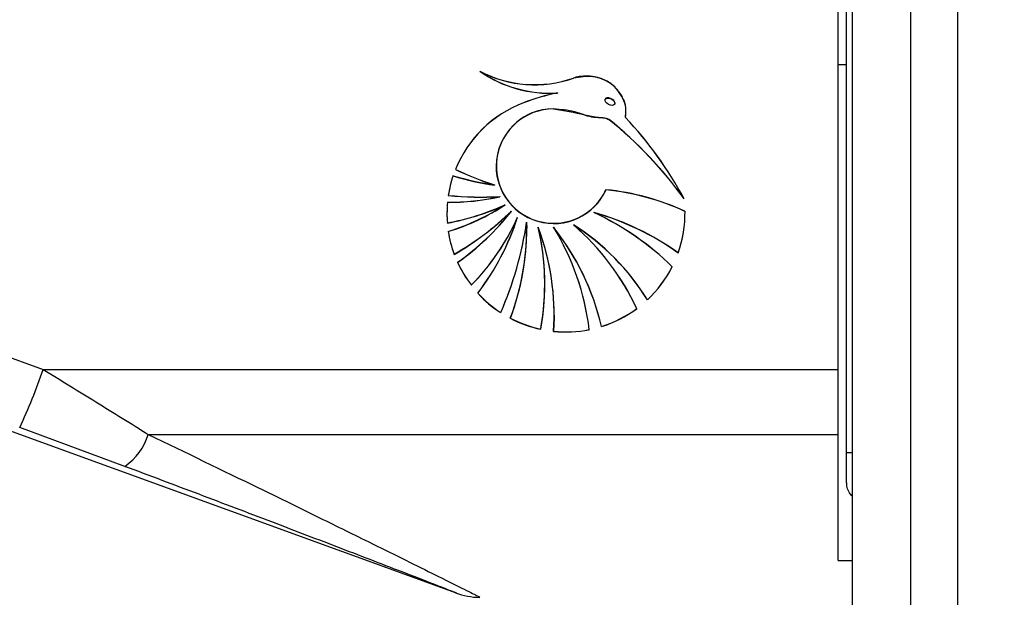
# Model space of a CAD drawing. Header units: millimetres. Extents: x 20 to 26560, y 16 to 18133.
# Tile 22 of 106: x 8872 to 8987, y 5355 to 5423. Entities that reach past the tile are written whole.
import ezdxf

# ---------------------------------------------------------------- set-up
doc = ezdxf.new("R2010")
doc.units = ezdxf.units.MM
doc.header["$LTSCALE"] = 2
doc.layers.add('COMPONENT_GEOMETRY', color=7, linetype='Continuous')
doc.styles.add('SLDTEXTSTYLE0', font='TXT', dxfattribs={"width": 0.75})
doc.dimstyles.new('SLDDIMSTYLE1', dxfattribs={"dimtxt": 150, "dimasz": 6.604, "dimexe": 0, "dimexo": 0.0625, "dimgap": 37.5, "dimtad": 0, "dimtih": 1, "dimtoh": 1, "dimdec": 0, "dimrnd": 1e-09, "dimzin": 12, "dimdsep": 46, "dimtxsty": 'SLDTEXTSTYLE0', "dimsah": 1, "dimcen": 0.09, "dimadec": 0, "dimazin": 3, "dimtfac": 1, "dimtdec": 0, "dimtofl": 0, "dimtmove": 0, "dimatfit": 3, "dimfxl": 1, "dimfrac": 2, "dimtolj": 1, "dimtzin": 12, "dimarcsym": 0})

# ---------------------------------------------------------------- blocks, each defined once
blk = doc.blocks.new('_D_3')
at = {"layer": 'COMPONENT_GEOMETRY', "color": 7}
for p, q in [((8984.05, 7535.45), (6795.61, 7535.45)), ((6801.96, 7535.45), (6801.96, 4861.46)), ((6501.85, 4830.99), (6456.15, 4830.99)), ((6456.15, 4830.99), (6456.15, 4592.87)), ((7102.06, 4830.99), (7147.76, 4830.99)), ((7147.76, 4830.99), (7147.76, 4592.87)), ((6456.15, 4592.87), (6501.85, 4592.87)), ((7147.76, 4592.87), (7102.06, 4592.87)), ((6801.96, 1694.45), (6801.96, 4368.44)), ((8900.92, 1694.45), (6795.61, 1694.45))]:
    blk.add_line(p, q, dxfattribs=at)
for points in [[(6801.96, 7535.45), (6800.94, 7528.85), (6802.97, 7528.85)], [(6801.96, 1694.45), (6802.97, 1701.06), (6800.94, 1701.06)]]:
    blk.add_solid(points, dxfattribs=at)
at = {"layer": 'COMPONENT_GEOMETRY', "color": 7, "char_height": 150, "attachment_point": 1, "style": 'SLDTEXTSTYLE0'}
for s, insert in [('9\'6.98"', (6501.85, 4786.23)), ('2921mm', (6392.79, 4561.8))]:
    blk.add_mtext(s, dxfattribs=dict(at, insert=insert))

msp = doc.modelspace()

# ---------------------------------------------------------------- linework, layer by layer
at = {"color": 8, "linetype": 'Continuous', "lineweight": 25}
for p, q in [((8975.71, 1767.45), (8975.71, 7515.45)), ((8981.17, 7515.45), (8981.17, 1767.45)), ((8968.91, 5984.99), (8968.91, 1767.45)), ((8968.26, 5372.27), (8968.9, 5372.27))]:
    msp.add_line(p, q, dxfattribs=at)
at = {"color": 7, "linetype": 'Continuous', "lineweight": 25}
for p, q in [((8968.26, 5372.27), (8968.26, 5984.43)), ((8968.9, 5984.99), (8968.9, 1767.45)), ((8967.26, 5381.93), (8967.26, 5428.34)), ((8967.26, 5417.43), (8968.26, 5417.43)), ((8934.63, 5414.11), (8934.63, 5414.1)), ((8930.68, 5412.96), (8930.68, 5412.97)), ((8940.16, 5413.28), (8940.16, 5413.26)), ((8934.19, 5412.26), (8934.19, 5412.25)), ((8941.32, 5412.91), (8941.32, 5412.93)), ((8942.54, 5411.26), (8942.57, 5411.93)), ((8940.66, 5411), (8940.66, 5410.99)), ((8942.54, 5411.25), (8942.54, 5411.24)), ((8927.5, 5405.61), (8927.5, 5405.59)), ((8927.33, 5403.4), (8927.33, 5403.39)), ((8927.93, 5402.05), (8927.93, 5402.04)), ((8928.56, 5401.1), (8928.56, 5401.09)), ((8929.3, 5400.35), (8929.3, 5400.34)), ((8930, 5399.66), (8930, 5399.65)), ((8938.89, 5400.21), (8938.89, 5400.2)), ((8949.47, 5400.08), (8949.47, 5400.1)), ((8921.83, 5398.98), (8921.83, 5398.97)), ((8931.05, 5399.09), (8931.06, 5398.37)), ((8931.05, 5399.08), (8931.05, 5399.07)), ((8931.06, 5398.36), (8931.06, 5398.37)), ((8931.06, 5398.35), (8931.06, 5398.36)), ((8932.4, 5398.48), (8932.4, 5398.47)), ((8934.19, 5398.48), (8934.19, 5398.47)), ((8936.5, 5398.77), (8936.5, 5398.76)), ((8922.63, 5395.35), (8922.63, 5395.33)), ((8948.68, 5395.5), (8948.68, 5395.49)), ((8840.25, 5394.6), (8874.84, 5381.93)), ((8924.62, 5391.75), (8924.62, 5391.73)), ((8933.16, 5391.86), (8933.16, 5391.87)), ((8933.16, 5391.87), (8933.16, 5391.87)), ((8945.09, 5390.04), (8945.09, 5390.03)), ((8835.16, 5387.86), (8922.87, 5355.94)), ((8928.03, 5388.58), (8928.03, 5388.56)), ((8934.25, 5388.25), (8934.25, 5388.26)), ((8932.69, 5386.62), (8932.69, 5386.61)), ((8939.76, 5386.95), (8939.76, 5386.93)), ((8874.84, 5381.93), (8967.26, 5381.93)), ((8967.26, 5374.39), (8967.26, 5381.93)), ((8884.33, 5370.67), (8872.11, 5375.2)), ((8887.06, 5374.39), (8967.26, 5374.39)), ((8967.26, 5359.7), (8967.26, 5374.39)), ((8968.26, 5368.8), (8968.26, 5372.27)), ((8967.26, 5359.7), (8968.9, 5359.7))]:
    msp.add_line(p, q, dxfattribs=at)
at = {"color": 7, "linetype": 'Continuous', "lineweight": 25, "flags": 128}
msp.add_lwpolyline([(8934.25, 5388.27), (8934.25, 5387.93), (8934.19, 5386.39)], dxfattribs=at)
at = {"color": 7, "linetype": 'Continuous', "lineweight": 25}
for centre, radius, start, end in [((8933.73, 5428.28), 14.19, 235.0929, 273.6284), ((8931.98, 5428.7), 13.63, 242.1547, 289.3604), ((8931.98, 5428.68), 13.63, 242.1547, 289.3604), ((8933.73, 5428.26), 14.19, 235.0929, 273.6284), ((8931.98, 5428.69), 13.63, 242.1547, 289.3604), ((8933.73, 5428.27), 14.19, 235.0929, 273.6284), ((8939.89, 5388.77), 25.89, 101.7256, 110.8334), ((8939.89, 5388.76), 25.89, 101.7256, 110.8334), ((8939.89, 5388.75), 25.89, 101.7256, 110.8334), ((8935.59, 5400.05), 13.81, 110.7918, 158.0405), ((8935.59, 5400.05), 13.81, 110.7918, 158.0405), ((8935.59, 5400.04), 13.81, 110.7918, 158.0405), ((8934.18, 5405.59), 6.67, 89.8707, 179.8629), ((8934.2, 5405.59), 6.67, 90.0546, 335.767), ((8934.2, 5405.58), 6.67, 90.0546, 335.767), ((8911.05, 5374.3), 47.16, 35.6726, 51.1116), ((8911.05, 5374.29), 47.16, 35.6726, 51.1116), ((8911.05, 5374.28), 47.16, 35.6726, 51.1116), ((8910.14, 5380.71), 44.53, 28.2673, 43.318), ((8910.14, 5380.7), 44.53, 28.2673, 43.318), ((8910.14, 5380.69), 44.53, 28.2673, 43.318), ((8938.05, 5436.91), 35.18, 244.2767, 252.258), ((8938.05, 5436.91), 35.18, 244.2767, 252.258), ((8938.05, 5436.9), 35.18, 244.2767, 252.258), ((8934.19, 5405.64), 6.69, 180.2207, 335.468), ((8935.51, 5400.1), 13.73, 161.3606, 171.2239), ((8935.51, 5400.09), 13.73, 161.3606, 171.2239), ((8935.51, 5400.08), 13.73, 161.3606, 171.2239), ((8931.17, 5431.96), 28.81, 252.5002, 262.336), ((8931.17, 5431.95), 28.81, 252.5002, 262.336), ((8931.17, 5431.94), 28.81, 252.5002, 262.336), ((8937.15, 5373.26), 29.76, 65.5576, 83.9654), ((8937.15, 5373.25), 29.76, 65.5576, 83.9654), ((8937.15, 5373.24), 29.76, 65.5576, 83.9654), ((8922.04, 5427.95), 26.55, 269.5764, 282.8018), ((8922.04, 5427.94), 26.55, 269.5764, 282.8018), ((8922.04, 5427.93), 26.55, 269.5764, 282.8018), ((8925.77, 5440.23), 38.23, 264.2587, 273.235), ((8925.77, 5440.22), 38.23, 264.2587, 273.235), ((8925.77, 5440.21), 38.23, 264.2587, 273.235), ((8935.5, 5400.1), 13.71, 174.5511, 180), ((8935.5, 5400.09), 13.71, 174.5511, 184.6284), ((8935.5, 5400.08), 13.71, 174.5511, 184.6284), ((8916.55, 5427.5), 29, 280.5001, 294.4694), ((8916.55, 5427.49), 29, 280.5001, 294.4694), ((8916.55, 5427.48), 29, 280.5001, 294.4694), ((8914.16, 5423.18), 26.35, 287.1914, 303.1236), ((8914.16, 5423.17), 26.35, 287.1914, 303.1236), ((8914.16, 5423.16), 26.35, 287.1914, 303.1236), ((8935.5, 5400.1), 13.71, 180, 184.6284), ((8905.32, 5425.33), 34.62, 300.0087, 313.8341), ((8905.32, 5425.32), 34.62, 300.0087, 313.8341), ((8905.32, 5425.31), 34.62, 300.0087, 313.8341), ((8905.56, 5419.11), 30.26, 305.2489, 321.6762), ((8905.56, 5419.12), 30.26, 305.2489, 321.6762), ((8905.56, 5419.1), 30.26, 305.2489, 321.6762), ((8905.2, 5410.75), 27.17, 315.6277, 335.9373), ((8905.2, 5410.74), 27.17, 315.6277, 335.9373), ((8905.2, 5410.73), 27.17, 315.6277, 335.9373), ((8901.59, 5408.88), 29.87, 322.8219, 342.0456), ((8901.59, 5408.87), 29.87, 322.8219, 342.0456), ((8901.59, 5408.86), 29.87, 322.8219, 342.0456), ((8930.03, 5369.28), 32.18, 54.5838, 74.0216), ((8924.41, 5369.61), 33.85, 45.8504, 64.6885), ((8930.03, 5369.27), 32.18, 54.5838, 74.0216), ((8924.41, 5369.6), 33.85, 45.8504, 64.6885), ((8924.41, 5369.6), 33.85, 45.8504, 64.6885), ((8930.03, 5369.26), 32.18, 54.5838, 74.0216), ((8935.75, 5400.1), 13.72, 340.4413, 1.073), ((8935.75, 5400.09), 13.72, 340.4413, 1.073), ((8935.75, 5400.08), 13.72, 340.4413, 1.073), ((8891.08, 5404.87), 40.39, 336.202, 351.768), ((8891.08, 5404.86), 40.39, 336.202, 351.768), ((8891.08, 5404.85), 40.39, 336.202, 351.768), ((8901.44, 5398.36), 29.62, 339.334, 1.3883), ((8901.44, 5398.35), 29.62, 339.334, 1.3883), ((8901.44, 5398.37), 29.63, 339.3342, 359.9978), ((8905.08, 5388.27), 29.17, 0.0019, 20.4999), ((8903.78, 5391.87), 29.38, 0.0006, 13.0088), ((8905.08, 5388.26), 29.17, 356.3088, 20.5003), ((8903.78, 5391.87), 29.38, 349.7228, 13.0093), ((8903.78, 5391.86), 29.38, 349.7228, 13.0093), ((8905.08, 5388.25), 29.17, 356.3088, 20.5003), ((8911.02, 5380.18), 29.53, 13.2485, 38.3105), ((8908.68, 5382.95), 29.88, 6.9887, 31.3402), ((8911.02, 5380.17), 29.53, 13.2485, 38.3105), ((8908.68, 5382.94), 29.88, 6.9887, 31.3402), ((8908.68, 5382.93), 29.88, 6.9887, 31.3402), ((8911.02, 5380.16), 29.53, 13.2485, 38.3105), ((8921.88, 5375.79), 27.24, 31.5487, 57.5394), ((8917.31, 5376.65), 29.29, 24.9739, 49.0585), ((8921.88, 5375.78), 27.24, 31.5487, 57.5394), ((8917.31, 5376.64), 29.29, 24.9739, 49.0585), ((8917.31, 5376.63), 29.29, 24.9739, 49.0585), ((8921.88, 5375.77), 27.24, 31.5487, 57.5394), ((8935.51, 5400.1), 13.73, 188.7765, 200.2501), ((8935.51, 5400.09), 13.73, 188.7765, 200.2501), ((8935.51, 5400.08), 13.73, 188.7765, 200.2501), ((8935.55, 5400.11), 13.76, 204.4952, 217.4333), ((8935.55, 5400.11), 13.76, 204.4952, 217.4333), ((8935.55, 5400.1), 13.76, 204.4952, 217.4333), ((8935.69, 5400.12), 13.78, 313.0036, 333.1728), ((8935.69, 5400.11), 13.78, 313.0036, 333.1728), ((8935.69, 5400.11), 13.78, 313.0036, 333.1728), ((8903.78, 5391.87), 29.38, 349.7227, 359.9997), ((8935.59, 5400.15), 13.83, 222.4249, 236.8599), ((8935.59, 5400.14), 13.83, 222.4249, 236.8599), ((8935.59, 5400.13), 13.83, 222.4249, 236.8599), ((8935.64, 5400.19), 13.87, 287.3101, 306.3441), ((8935.64, 5400.18), 13.87, 287.3101, 306.3441), ((8935.64, 5400.17), 13.87, 287.3101, 306.3441), ((8935.62, 5400.2), 13.88, 242.2349, 257.797), ((8935.62, 5400.19), 13.88, 242.2349, 257.797), ((8935.62, 5400.18), 13.88, 242.2349, 257.797), ((8935.63, 5400.22), 13.91, 264.075, 281.2025), ((8935.63, 5400.21), 13.91, 264.075, 281.2025), ((8935.63, 5400.22), 13.91, 264.075, 281.2025), ((8817.25, 5401.37), 60.78, 334.4965, 341.3529), ((8880.52, 5376.33), 6.82, 303.9211, 343.4715), ((8925.67, 5363.43), 8, 248.7768, 269.5812)]:
    msp.add_arc(centre, radius, start, end, dxfattribs=at)
msp.add_ellipse((8940.74, 5413.09), major_axis=(0.555, -0.276), ratio=0.581721, dxfattribs=at)
msp.add_ellipse((8940.74, 5413.11), major_axis=(0.555, -0.276), ratio=0.581721, start_param=0.280282, end_param=3.138313, dxfattribs=at)
for points, knots in [([(8942.57, 5411.93), (8942.58, 5412.09), (8942.62, 5412.62), (8942.27, 5413.54), (8941.56, 5414.64), (8940.43, 5415.56), (8938.81, 5416.1), (8937.43, 5416.11), (8936.64, 5415.88), (8936.5, 5415.84)], [0, 0, 0, 0, 0.055234, 0.190554, 0.344404, 0.521829, 0.70437, 0.948233, 1, 1, 1, 1]), ([(8942.54, 5411.25), (8942.58, 5411.63), (8942.66, 5412.39), (8942.28, 5413.54), (8941.56, 5414.63), (8940.43, 5415.55), (8938.81, 5416.09), (8937.43, 5416.1), (8936.64, 5415.87), (8936.5, 5415.83)], [0, 0, 0, 0, 0.125845, 0.251052, 0.393403, 0.557567, 0.726466, 0.952102, 1, 1, 1, 1]), ([(8942.54, 5411.24), (8942.58, 5411.62), (8942.66, 5412.37), (8942.18, 5413.83), (8940.96, 5415.33), (8938.75, 5416.2), (8937.25, 5415.94), (8936.5, 5415.82)], [0, 0, 0, 0, 0.125863, 0.251162, 0.500722, 0.749637, 1, 1, 1, 1]), ([(8934.19, 5412.27), (8935.41, 5412.07), (8937.16, 5411.78), (8939.08, 5411.25), (8940.07, 5411.27), (8940.46, 5411.09), (8940.66, 5411.01)], [0, 0, 0, 0, 0.5598891, 0.8057975, 0.903562, 1, 1, 1, 1]), ([(8934.19, 5412.26), (8935.01, 5412.21), (8936.53, 5412.12), (8938.25, 5411.31), (8939.52, 5411.26), (8940.23, 5411.22), (8940.55, 5411.06), (8940.66, 5411)], [0, 0, 0, 0, 0.369936, 0.682977, 0.841031, 0.942257, 1, 1, 1, 1]), ([(8934.19, 5412.25), (8935.41, 5412.05), (8937.16, 5411.77), (8939.08, 5411.23), (8940.07, 5411.25), (8940.46, 5411.08), (8940.66, 5410.99)], [0, 0, 0, 0, 0.559889, 0.805798, 0.903562, 1, 1, 1, 1]), ([(8874.84, 5381.93), (8876.9, 5380.68), (8881.04, 5378.14), (8885.04, 5375.64), (8887.06, 5374.39)], [0, 0, 0, 0, 0.496951, 1, 1, 1, 1]), ([(8922.87, 5355.94), (8922.81, 5355.97), (8922.66, 5356.02), (8920.61, 5356.82), (8917.32, 5358.1), (8913.36, 5359.62), (8908.23, 5361.6), (8901.45, 5364.19), (8892.99, 5367.41), (8887.22, 5369.58), (8884.33, 5370.67)], [0, 0, 0, 0, 0.060744, 0.14309, 0.263251, 0.355364, 0.447606, 0.631274, 0.815707, 1, 1, 1, 1]), ([(8968.9, 5367.21), (8968.79, 5367.32), (8968.52, 5367.62), (8968.3, 5368.18), (8968.27, 5368.61), (8968.26, 5368.8)], [0, 0, 0, 0, 0.274739, 0.671575, 1, 1, 1, 1])]:
    msp.add_open_spline(points, degree=3, knots=knots, dxfattribs=at)
at = {"color": 8, "linetype": 'Continuous', "lineweight": 25}
msp.add_open_spline([(8887.06, 5374.39), (8891.38, 5372.29), (8897.92, 5369.13), (8906.25, 5365.05), (8911.66, 5362.39), (8916.13, 5360.18), (8920.14, 5358.19), (8923.42, 5356.56), (8925.4, 5355.57), (8925.55, 5355.49), (8925.61, 5355.46)], degree=3, knots=[0, 0, 0, 0, 0.261502, 0.395393, 0.529165, 0.620855, 0.713727, 0.839967, 0.930816, 1, 1, 1, 1], dxfattribs=at)

# ---------------------------------------------------------------- dimensions: what is measured, and where the dimension line sits
at = {"layer": 'COMPONENT_GEOMETRY', "color": 7}
dim = msp.add_linear_dim(base=(6801.96, 7535.45), p1=(8903.46, 1694.45), p2=(8986.59, 7535.45), angle=90, dimstyle='SLDDIMSTYLE1', dxfattribs=at)
dim.commit()
dim.dimension.update_dxf_attribs({"geometry": '_D_3', "text_midpoint": (6801.96, 4614.95), "dimtype": 160})

doc.saveas('drawing.dxf')
